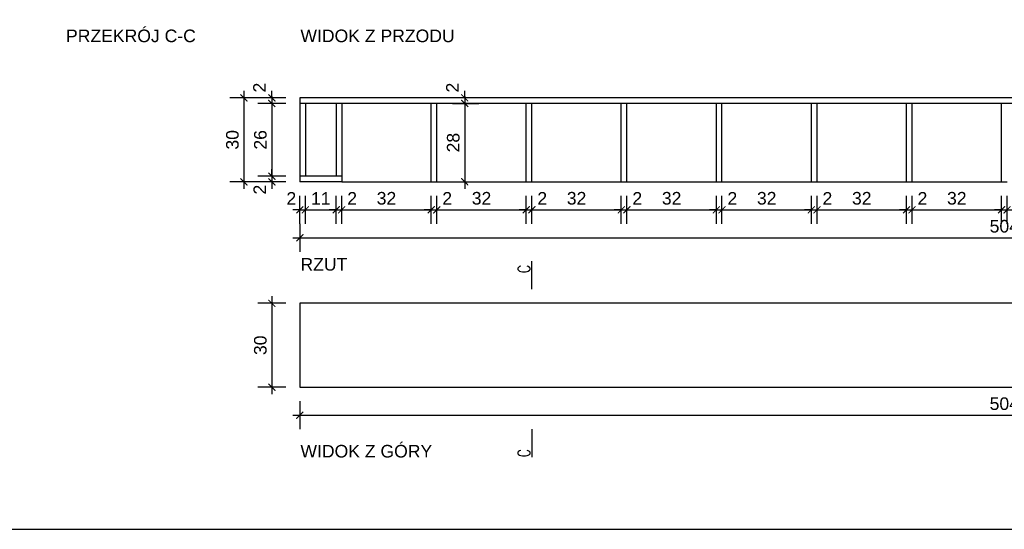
# Model space of a CAD drawing. Header units: millimetres. Extents: x 167273 to 188273, y -125105 to -88145.
# Tile 32 of 210: x 174486 to 174838, y -124317 to -124135. Entities that reach past the tile are written whole.
import ezdxf

# ---------------------------------------------------------------- set-up
doc = ezdxf.new("R2010")
doc.units = ezdxf.units.MM
doc.header["$PDMODE"] = 35
doc.header["$PDSIZE"] = 5
for name, color, linetype in [('a-op_text', 9, 'Continuous'), ('a-wymiary', 9, 'Continuous'), ('a30napisy020', 30, 'Continuous'), ('b-cienka', 9, 'Continuous'), ('b-sciany', 2, 'Continuous'), ('b-widokowa', 7, 'Continuous'), ('WYMIAR_PODST', 161, 'Continuous')]:
    doc.layers.add(name, color=color, linetype=linetype)
doc.styles.add('PPAB_100', font='romans.shx', dxfattribs={"width": 0.7, "height": 12})
doc.styles.add('PPAB_25', font='ARIAL.TTF', dxfattribs={"height": 4.5})
doc.dimstyles.new('PPAB_25', dxfattribs={"dimscale": 0, "dimtxt": 4.5, "dimasz": 2.5, "dimexe": 5, "dimexo": 5, "dimgap": 1.8, "dimtad": 1, "dimdec": 0, "dimrnd": 0.5, "dimzin": 0, "dimdsep": 46, "dimtxsty": 'PPAB_25', "dimblk": 'ARCHTICK', "dimcen": 0.09, "dimdle": 2.5, "dimclrd": 9, "dimclre": 9, "dimclrt": 161, "dimadec": 0, "dimazin": 0, "dimtfac": 1, "dimtdec": 0, "dimtofl": 0, "dimtmove": 2, "dimatfit": 3, "dimldrblk": 'ARCHTICK', "dimfxl": 0, "dimtolj": 1, "dimtzin": 0, "dimarcsym": 0})

# ---------------------------------------------------------------- blocks, each defined once
blk = doc.blocks.new('_ArchTick')
at = {"layer": 'WYMIAR_PODST', "color": 0, "const_width": 0.15}
blk.add_lwpolyline([(-0.5, -0.5), (0.5, 0.5)], dxfattribs=at)
blk = doc.blocks.new('*D1244')
at = {"layer": 'a-wymiary', "color": 9, "lineweight": -2}
for p, q in [((174600.76, -124208.21), (174600.76, -124198.21)), ((174632.76, -124208.21), (174632.76, -124198.21)), ((174598.26, -124203.21), (174635.26, -124203.21))]:
    blk.add_line(p, q, dxfattribs=at)
at = {"layer": 'Defpoints', "color": 0}
for p in [(174632.76, -124203.21), (174600.76, -124213.21), (174632.76, -124213.21)]:
    blk.add_point(p, dxfattribs=at)
at = {"layer": 'a-wymiary', "color": 9, "lineweight": -2, "xscale": 2.5, "yscale": 2.5, "zscale": 2.5, "rotation": 180}
blk.add_blockref('_ArchTick', (174600.76, -124203.21), dxfattribs=at)
at = {"layer": 'a-wymiary', "color": 9, "lineweight": -2, "xscale": 2.5, "yscale": 2.5, "zscale": 2.5}
blk.add_blockref('_ArchTick', (174632.76, -124203.21), dxfattribs=at)
at = {"layer": 'a-wymiary', "color": 161, "insert": (174616.76, -124199.11), "char_height": 4.5, "attachment_point": 5, "style": 'PPAB_25'}
blk.add_mtext('\\A1;32', dxfattribs=at)
blk = doc.blocks.new('*D1245')
at = {"layer": 'a-wymiary', "color": 9, "lineweight": -2}
for p, q in [((174632.76, -124208.21), (174632.76, -124198.21)), ((174634.76, -124208.21), (174634.76, -124198.21)), ((174632.76, -124203.21), (174630.26, -124203.21)), ((174634.76, -124203.21), (174637.26, -124203.21))]:
    blk.add_line(p, q, dxfattribs=at)
at = {"layer": 'Defpoints', "color": 0}
for p in [(174634.76, -124203.21), (174632.76, -124213.21), (174634.76, -124213.21)]:
    blk.add_point(p, dxfattribs=at)
at = {"layer": 'a-wymiary', "color": 9, "lineweight": -2, "xscale": 2.5, "yscale": 2.5, "zscale": 2.5}
blk.add_blockref('_ArchTick', (174632.76, -124203.21), dxfattribs=at)
at = {"layer": 'a-wymiary', "color": 9, "lineweight": -2, "xscale": 2.5, "yscale": 2.5, "zscale": 2.5, "rotation": 180}
blk.add_blockref('_ArchTick', (174634.76, -124203.21), dxfattribs=at)
at = {"layer": 'a-wymiary', "color": 161, "insert": (174638.48, -124199.13), "char_height": 4.5, "attachment_point": 5, "style": 'PPAB_25'}
blk.add_mtext('\\A1;2', dxfattribs=at)
blk = doc.blocks.new('*D1246')
at = {"layer": 'a-wymiary', "color": 9, "lineweight": -2}
for p, q in [((174634.76, -124208.21), (174634.76, -124198.21)), ((174666.76, -124208.21), (174666.76, -124198.21)), ((174632.26, -124203.21), (174669.26, -124203.21))]:
    blk.add_line(p, q, dxfattribs=at)
at = {"layer": 'Defpoints', "color": 0}
for p in [(174666.76, -124203.21), (174634.76, -124213.21), (174666.76, -124213.21)]:
    blk.add_point(p, dxfattribs=at)
at = {"layer": 'a-wymiary', "color": 9, "lineweight": -2, "xscale": 2.5, "yscale": 2.5, "zscale": 2.5, "rotation": 180}
blk.add_blockref('_ArchTick', (174634.76, -124203.21), dxfattribs=at)
at = {"layer": 'a-wymiary', "color": 9, "lineweight": -2, "xscale": 2.5, "yscale": 2.5, "zscale": 2.5}
blk.add_blockref('_ArchTick', (174666.76, -124203.21), dxfattribs=at)
at = {"layer": 'a-wymiary', "color": 161, "insert": (174650.76, -124199.11), "char_height": 4.5, "attachment_point": 5, "style": 'PPAB_25'}
blk.add_mtext('\\A1;32', dxfattribs=at)
blk = doc.blocks.new('*D1247')
at = {"layer": 'a-wymiary', "color": 9, "lineweight": -2}
for p, q in [((174668.76, -124208.21), (174668.76, -124198.21)), ((174700.76, -124208.21), (174700.76, -124198.21)), ((174666.26, -124203.21), (174703.26, -124203.21))]:
    blk.add_line(p, q, dxfattribs=at)
at = {"layer": 'Defpoints', "color": 0}
for p in [(174700.76, -124203.21), (174668.76, -124213.21), (174700.76, -124213.21)]:
    blk.add_point(p, dxfattribs=at)
at = {"layer": 'a-wymiary', "color": 9, "lineweight": -2, "xscale": 2.5, "yscale": 2.5, "zscale": 2.5, "rotation": 180}
blk.add_blockref('_ArchTick', (174668.76, -124203.21), dxfattribs=at)
at = {"layer": 'a-wymiary', "color": 9, "lineweight": -2, "xscale": 2.5, "yscale": 2.5, "zscale": 2.5}
blk.add_blockref('_ArchTick', (174700.76, -124203.21), dxfattribs=at)
at = {"layer": 'a-wymiary', "color": 161, "insert": (174684.76, -124199.11), "char_height": 4.5, "attachment_point": 5, "style": 'PPAB_25'}
blk.add_mtext('\\A1;32', dxfattribs=at)
blk = doc.blocks.new('*D1248')
at = {"layer": 'a-wymiary', "color": 9, "lineweight": -2}
for p, q in [((174702.76, -124208.21), (174702.76, -124198.21)), ((174734.76, -124208.21), (174734.76, -124198.21)), ((174700.26, -124203.21), (174737.26, -124203.21))]:
    blk.add_line(p, q, dxfattribs=at)
at = {"layer": 'Defpoints', "color": 0}
for p in [(174734.76, -124203.21), (174702.76, -124213.21), (174734.76, -124213.21)]:
    blk.add_point(p, dxfattribs=at)
at = {"layer": 'a-wymiary', "color": 9, "lineweight": -2, "xscale": 2.5, "yscale": 2.5, "zscale": 2.5, "rotation": 180}
blk.add_blockref('_ArchTick', (174702.76, -124203.21), dxfattribs=at)
at = {"layer": 'a-wymiary', "color": 9, "lineweight": -2, "xscale": 2.5, "yscale": 2.5, "zscale": 2.5}
blk.add_blockref('_ArchTick', (174734.76, -124203.21), dxfattribs=at)
at = {"layer": 'a-wymiary', "color": 161, "insert": (174718.76, -124199.11), "char_height": 4.5, "attachment_point": 5, "style": 'PPAB_25'}
blk.add_mtext('\\A1;32', dxfattribs=at)
blk = doc.blocks.new('*D1249')
at = {"layer": 'a-wymiary', "color": 9, "lineweight": -2}
for p, q in [((174736.76, -124208.21), (174736.76, -124198.21)), ((174768.76, -124208.21), (174768.76, -124198.21)), ((174734.26, -124203.21), (174771.26, -124203.21))]:
    blk.add_line(p, q, dxfattribs=at)
at = {"layer": 'Defpoints', "color": 0}
for p in [(174768.76, -124203.21), (174736.76, -124213.21), (174768.76, -124213.21)]:
    blk.add_point(p, dxfattribs=at)
at = {"layer": 'a-wymiary', "color": 9, "lineweight": -2, "xscale": 2.5, "yscale": 2.5, "zscale": 2.5, "rotation": 180}
blk.add_blockref('_ArchTick', (174736.76, -124203.21), dxfattribs=at)
at = {"layer": 'a-wymiary', "color": 9, "lineweight": -2, "xscale": 2.5, "yscale": 2.5, "zscale": 2.5}
blk.add_blockref('_ArchTick', (174768.76, -124203.21), dxfattribs=at)
at = {"layer": 'a-wymiary', "color": 161, "insert": (174752.76, -124199.11), "char_height": 4.5, "attachment_point": 5, "style": 'PPAB_25'}
blk.add_mtext('\\A1;32', dxfattribs=at)
blk = doc.blocks.new('*D1250')
at = {"layer": 'a-wymiary', "color": 9, "lineweight": -2}
for p, q in [((174770.76, -124208.21), (174770.76, -124198.21)), ((174802.76, -124208.21), (174802.76, -124198.21)), ((174768.26, -124203.21), (174805.26, -124203.21))]:
    blk.add_line(p, q, dxfattribs=at)
at = {"layer": 'Defpoints', "color": 0}
for p in [(174802.76, -124203.21), (174770.76, -124213.21), (174802.76, -124213.21)]:
    blk.add_point(p, dxfattribs=at)
at = {"layer": 'a-wymiary', "color": 9, "lineweight": -2, "xscale": 2.5, "yscale": 2.5, "zscale": 2.5, "rotation": 180}
blk.add_blockref('_ArchTick', (174770.76, -124203.21), dxfattribs=at)
at = {"layer": 'a-wymiary', "color": 9, "lineweight": -2, "xscale": 2.5, "yscale": 2.5, "zscale": 2.5}
blk.add_blockref('_ArchTick', (174802.76, -124203.21), dxfattribs=at)
at = {"layer": 'a-wymiary', "color": 161, "insert": (174786.76, -124199.11), "char_height": 4.5, "attachment_point": 5, "style": 'PPAB_25'}
blk.add_mtext('\\A1;32', dxfattribs=at)
blk = doc.blocks.new('*D1251')
at = {"layer": 'a-wymiary', "color": 9, "lineweight": -2}
for p, q in [((174804.76, -124208.21), (174804.76, -124198.21)), ((174836.76, -124208.21), (174836.76, -124198.21)), ((174802.26, -124203.21), (174839.26, -124203.21))]:
    blk.add_line(p, q, dxfattribs=at)
at = {"layer": 'Defpoints', "color": 0}
for p in [(174836.76, -124203.21), (174804.76, -124213.21), (174836.76, -124213.21)]:
    blk.add_point(p, dxfattribs=at)
at = {"layer": 'a-wymiary', "color": 9, "lineweight": -2, "xscale": 2.5, "yscale": 2.5, "zscale": 2.5, "rotation": 180}
blk.add_blockref('_ArchTick', (174804.76, -124203.21), dxfattribs=at)
at = {"layer": 'a-wymiary', "color": 9, "lineweight": -2, "xscale": 2.5, "yscale": 2.5, "zscale": 2.5}
blk.add_blockref('_ArchTick', (174836.76, -124203.21), dxfattribs=at)
at = {"layer": 'a-wymiary', "color": 161, "insert": (174820.76, -124199.11), "char_height": 4.5, "attachment_point": 5, "style": 'PPAB_25'}
blk.add_mtext('\\A1;32', dxfattribs=at)
blk = doc.blocks.new('*D1252')
at = {"layer": 'a-wymiary', "color": 9, "lineweight": -2}
for p, q in [((174838.76, -124208.21), (174838.76, -124198.21)), ((174870.76, -124208.21), (174870.76, -124198.21)), ((174836.26, -124203.21), (174873.26, -124203.21))]:
    blk.add_line(p, q, dxfattribs=at)
at = {"layer": 'Defpoints', "color": 0}
for p in [(174870.76, -124203.21), (174838.76, -124213.21), (174870.76, -124213.21)]:
    blk.add_point(p, dxfattribs=at)
at = {"layer": 'a-wymiary', "color": 9, "lineweight": -2, "xscale": 2.5, "yscale": 2.5, "zscale": 2.5, "rotation": 180}
blk.add_blockref('_ArchTick', (174838.76, -124203.21), dxfattribs=at)
at = {"layer": 'a-wymiary', "color": 9, "lineweight": -2, "xscale": 2.5, "yscale": 2.5, "zscale": 2.5}
blk.add_blockref('_ArchTick', (174870.76, -124203.21), dxfattribs=at)
at = {"layer": 'a-wymiary', "color": 161, "insert": (174854.76, -124199.11), "char_height": 4.5, "attachment_point": 5, "style": 'PPAB_25'}
blk.add_mtext('\\A1;32', dxfattribs=at)
blk = doc.blocks.new('*D1253')
at = {"layer": 'a-wymiary', "color": 9, "lineweight": -2}
for p, q in [((174666.76, -124208.21), (174666.76, -124198.21)), ((174668.76, -124208.21), (174668.76, -124198.21)), ((174666.76, -124203.21), (174664.26, -124203.21)), ((174668.76, -124203.21), (174671.26, -124203.21))]:
    blk.add_line(p, q, dxfattribs=at)
at = {"layer": 'Defpoints', "color": 0}
for p in [(174668.76, -124203.21), (174666.76, -124213.21), (174668.76, -124213.21)]:
    blk.add_point(p, dxfattribs=at)
at = {"layer": 'a-wymiary', "color": 9, "lineweight": -2, "xscale": 2.5, "yscale": 2.5, "zscale": 2.5}
blk.add_blockref('_ArchTick', (174666.76, -124203.21), dxfattribs=at)
at = {"layer": 'a-wymiary', "color": 9, "lineweight": -2, "xscale": 2.5, "yscale": 2.5, "zscale": 2.5, "rotation": 180}
blk.add_blockref('_ArchTick', (174668.76, -124203.21), dxfattribs=at)
at = {"layer": 'a-wymiary', "color": 161, "insert": (174672.48, -124199.13), "char_height": 4.5, "attachment_point": 5, "style": 'PPAB_25'}
blk.add_mtext('\\A1;2', dxfattribs=at)
blk = doc.blocks.new('*D1254')
at = {"layer": 'a-wymiary', "color": 9, "lineweight": -2}
for p, q in [((174700.76, -124208.21), (174700.76, -124198.21)), ((174702.76, -124208.21), (174702.76, -124198.21)), ((174700.76, -124203.21), (174698.26, -124203.21)), ((174702.76, -124203.21), (174705.26, -124203.21))]:
    blk.add_line(p, q, dxfattribs=at)
at = {"layer": 'Defpoints', "color": 0}
for p in [(174702.76, -124203.21), (174700.76, -124213.21), (174702.76, -124213.21)]:
    blk.add_point(p, dxfattribs=at)
at = {"layer": 'a-wymiary', "color": 9, "lineweight": -2, "xscale": 2.5, "yscale": 2.5, "zscale": 2.5}
blk.add_blockref('_ArchTick', (174700.76, -124203.21), dxfattribs=at)
at = {"layer": 'a-wymiary', "color": 9, "lineweight": -2, "xscale": 2.5, "yscale": 2.5, "zscale": 2.5, "rotation": 180}
blk.add_blockref('_ArchTick', (174702.76, -124203.21), dxfattribs=at)
at = {"layer": 'a-wymiary', "color": 161, "insert": (174706.48, -124199.13), "char_height": 4.5, "attachment_point": 5, "style": 'PPAB_25'}
blk.add_mtext('\\A1;2', dxfattribs=at)
blk = doc.blocks.new('*D1255')
at = {"layer": 'a-wymiary', "color": 9, "lineweight": -2}
for p, q in [((174734.76, -124208.21), (174734.76, -124198.21)), ((174736.76, -124208.21), (174736.76, -124198.21)), ((174734.76, -124203.21), (174732.26, -124203.21)), ((174736.76, -124203.21), (174739.26, -124203.21))]:
    blk.add_line(p, q, dxfattribs=at)
at = {"layer": 'Defpoints', "color": 0}
for p in [(174736.76, -124203.21), (174734.76, -124213.21), (174736.76, -124213.21)]:
    blk.add_point(p, dxfattribs=at)
at = {"layer": 'a-wymiary', "color": 9, "lineweight": -2, "xscale": 2.5, "yscale": 2.5, "zscale": 2.5}
blk.add_blockref('_ArchTick', (174734.76, -124203.21), dxfattribs=at)
at = {"layer": 'a-wymiary', "color": 9, "lineweight": -2, "xscale": 2.5, "yscale": 2.5, "zscale": 2.5, "rotation": 180}
blk.add_blockref('_ArchTick', (174736.76, -124203.21), dxfattribs=at)
at = {"layer": 'a-wymiary', "color": 161, "insert": (174740.48, -124199.13), "char_height": 4.5, "attachment_point": 5, "style": 'PPAB_25'}
blk.add_mtext('\\A1;2', dxfattribs=at)
blk = doc.blocks.new('*D1256')
at = {"layer": 'a-wymiary', "color": 9, "lineweight": -2}
for p, q in [((174768.76, -124208.21), (174768.76, -124198.21)), ((174770.76, -124208.21), (174770.76, -124198.21)), ((174768.76, -124203.21), (174766.26, -124203.21)), ((174770.76, -124203.21), (174773.26, -124203.21))]:
    blk.add_line(p, q, dxfattribs=at)
at = {"layer": 'Defpoints', "color": 0}
for p in [(174770.76, -124203.21), (174768.76, -124213.21), (174770.76, -124213.21)]:
    blk.add_point(p, dxfattribs=at)
at = {"layer": 'a-wymiary', "color": 9, "lineweight": -2, "xscale": 2.5, "yscale": 2.5, "zscale": 2.5}
blk.add_blockref('_ArchTick', (174768.76, -124203.21), dxfattribs=at)
at = {"layer": 'a-wymiary', "color": 9, "lineweight": -2, "xscale": 2.5, "yscale": 2.5, "zscale": 2.5, "rotation": 180}
blk.add_blockref('_ArchTick', (174770.76, -124203.21), dxfattribs=at)
at = {"layer": 'a-wymiary', "color": 161, "insert": (174774.48, -124199.13), "char_height": 4.5, "attachment_point": 5, "style": 'PPAB_25'}
blk.add_mtext('\\A1;2', dxfattribs=at)
blk = doc.blocks.new('*D1257')
at = {"layer": 'a-wymiary', "color": 9, "lineweight": -2}
for p, q in [((174802.76, -124208.21), (174802.76, -124198.21)), ((174804.76, -124208.21), (174804.76, -124198.21)), ((174802.76, -124203.21), (174800.26, -124203.21)), ((174804.76, -124203.21), (174807.26, -124203.21))]:
    blk.add_line(p, q, dxfattribs=at)
at = {"layer": 'Defpoints', "color": 0}
for p in [(174804.76, -124203.21), (174802.76, -124213.21), (174804.76, -124213.21)]:
    blk.add_point(p, dxfattribs=at)
at = {"layer": 'a-wymiary', "color": 9, "lineweight": -2, "xscale": 2.5, "yscale": 2.5, "zscale": 2.5}
blk.add_blockref('_ArchTick', (174802.76, -124203.21), dxfattribs=at)
at = {"layer": 'a-wymiary', "color": 9, "lineweight": -2, "xscale": 2.5, "yscale": 2.5, "zscale": 2.5, "rotation": 180}
blk.add_blockref('_ArchTick', (174804.76, -124203.21), dxfattribs=at)
at = {"layer": 'a-wymiary', "color": 161, "insert": (174808.48, -124199.13), "char_height": 4.5, "attachment_point": 5, "style": 'PPAB_25'}
blk.add_mtext('\\A1;2', dxfattribs=at)
blk = doc.blocks.new('*D1258')
at = {"layer": 'a-wymiary', "color": 9, "lineweight": -2}
for p, q in [((174836.76, -124208.21), (174836.76, -124198.21)), ((174838.76, -124208.21), (174838.76, -124198.21)), ((174836.76, -124203.21), (174834.26, -124203.21)), ((174838.76, -124203.21), (174841.26, -124203.21))]:
    blk.add_line(p, q, dxfattribs=at)
at = {"layer": 'Defpoints', "color": 0}
for p in [(174838.76, -124203.21), (174836.76, -124213.21), (174838.76, -124213.21)]:
    blk.add_point(p, dxfattribs=at)
at = {"layer": 'a-wymiary', "color": 9, "lineweight": -2, "xscale": 2.5, "yscale": 2.5, "zscale": 2.5}
blk.add_blockref('_ArchTick', (174836.76, -124203.21), dxfattribs=at)
at = {"layer": 'a-wymiary', "color": 9, "lineweight": -2, "xscale": 2.5, "yscale": 2.5, "zscale": 2.5, "rotation": 180}
blk.add_blockref('_ArchTick', (174838.76, -124203.21), dxfattribs=at)
at = {"layer": 'a-wymiary', "color": 161, "insert": (174842.48, -124199.13), "char_height": 4.5, "attachment_point": 5, "style": 'PPAB_25'}
blk.add_mtext('\\A1;2', dxfattribs=at)
blk = doc.blocks.new('*D1274')
at = {"layer": 'a-wymiary', "color": 9, "lineweight": -2}
for p, q in [((174587.76, -124208.21), (174587.76, -124198.21)), ((174598.76, -124208.21), (174598.76, -124198.21)), ((174585.26, -124203.21), (174601.26, -124203.21))]:
    blk.add_line(p, q, dxfattribs=at)
at = {"layer": 'Defpoints', "color": 0}
for p in [(174598.76, -124203.21), (174587.76, -124213.21), (174598.76, -124213.21)]:
    blk.add_point(p, dxfattribs=at)
at = {"layer": 'a-wymiary', "color": 9, "lineweight": -2, "xscale": 2.5, "yscale": 2.5, "zscale": 2.5, "rotation": 180}
blk.add_blockref('_ArchTick', (174587.76, -124203.21), dxfattribs=at)
at = {"layer": 'a-wymiary', "color": 9, "lineweight": -2, "xscale": 2.5, "yscale": 2.5, "zscale": 2.5}
blk.add_blockref('_ArchTick', (174598.76, -124203.21), dxfattribs=at)
at = {"layer": 'a-wymiary', "color": 161, "insert": (174593.26, -124199.15), "char_height": 4.5, "attachment_point": 5, "style": 'PPAB_25'}
blk.add_mtext('\\A1;11', dxfattribs=at)
blk = doc.blocks.new('*D1275')
at = {"layer": 'a-wymiary', "color": 9, "lineweight": -2}
for p, q in [((174598.76, -124208.21), (174598.76, -124198.21)), ((174600.76, -124208.21), (174600.76, -124198.21)), ((174598.76, -124203.21), (174596.26, -124203.21)), ((174600.76, -124203.21), (174603.26, -124203.21))]:
    blk.add_line(p, q, dxfattribs=at)
at = {"layer": 'Defpoints', "color": 0}
for p in [(174600.76, -124203.21), (174598.76, -124213.21), (174600.76, -124213.21)]:
    blk.add_point(p, dxfattribs=at)
at = {"layer": 'a-wymiary', "color": 9, "lineweight": -2, "xscale": 2.5, "yscale": 2.5, "zscale": 2.5}
blk.add_blockref('_ArchTick', (174598.76, -124203.21), dxfattribs=at)
at = {"layer": 'a-wymiary', "color": 9, "lineweight": -2, "xscale": 2.5, "yscale": 2.5, "zscale": 2.5, "rotation": 180}
blk.add_blockref('_ArchTick', (174600.76, -124203.21), dxfattribs=at)
at = {"layer": 'a-wymiary', "color": 161, "insert": (174604.48, -124199.13), "char_height": 4.5, "attachment_point": 5, "style": 'PPAB_25'}
blk.add_mtext('\\A1;2', dxfattribs=at)
blk = doc.blocks.new('*D1276')
at = {"layer": 'a-wymiary', "color": 9, "lineweight": -2}
for p, q in [((174585.76, -124208.21), (174585.76, -124198.21)), ((174587.76, -124208.21), (174587.76, -124198.21)), ((174585.76, -124203.21), (174583.26, -124203.21)), ((174587.76, -124203.21), (174590.26, -124203.21))]:
    blk.add_line(p, q, dxfattribs=at)
at = {"layer": 'Defpoints', "color": 0}
for p in [(174587.76, -124203.21), (174585.76, -124213.21), (174587.76, -124213.21)]:
    blk.add_point(p, dxfattribs=at)
at = {"layer": 'a-wymiary', "color": 9, "lineweight": -2, "xscale": 2.5, "yscale": 2.5, "zscale": 2.5}
blk.add_blockref('_ArchTick', (174585.76, -124203.21), dxfattribs=at)
at = {"layer": 'a-wymiary', "color": 9, "lineweight": -2, "xscale": 2.5, "yscale": 2.5, "zscale": 2.5, "rotation": 180}
blk.add_blockref('_ArchTick', (174587.76, -124203.21), dxfattribs=at)
at = {"layer": 'a-wymiary', "color": 161, "insert": (174582.73, -124199.13), "char_height": 4.5, "attachment_point": 5, "style": 'PPAB_25'}
blk.add_mtext('\\A1;2', dxfattribs=at)
blk = doc.blocks.new('*D1277')
at = {"layer": 'a-wymiary', "color": 9, "lineweight": -2}
for p, q in [((174585.76, -124208.21), (174585.76, -124218.21)), ((175089.76, -124208.21), (175089.76, -124218.21)), ((174583.26, -124213.21), (175092.26, -124213.21))]:
    blk.add_line(p, q, dxfattribs=at)
at = {"layer": 'Defpoints', "color": 0}
for p in [(174585.76, -124203.21), (175089.76, -124203.21), (175089.76, -124213.21)]:
    blk.add_point(p, dxfattribs=at)
at = {"layer": 'a-wymiary', "color": 9, "lineweight": -2, "xscale": 2.5, "yscale": 2.5, "zscale": 2.5, "rotation": 180}
blk.add_blockref('_ArchTick', (174585.76, -124213.21), dxfattribs=at)
at = {"layer": 'a-wymiary', "color": 9, "lineweight": -2, "xscale": 2.5, "yscale": 2.5, "zscale": 2.5}
blk.add_blockref('_ArchTick', (175089.76, -124213.21), dxfattribs=at)
at = {"layer": 'a-wymiary', "color": 161, "insert": (174837.76, -124209.11), "char_height": 4.5, "attachment_point": 5, "style": 'PPAB_25'}
blk.add_mtext('\\A1;504', dxfattribs=at)
blk = doc.blocks.new('*D1278')
at = {"layer": 'a-wymiary', "color": 9, "lineweight": -2}
for p, q in [((174585.76, -124271.62), (174585.76, -124281.62)), ((175089.76, -124271.62), (175089.76, -124281.62)), ((174583.26, -124276.62), (175092.26, -124276.62))]:
    blk.add_line(p, q, dxfattribs=at)
at = {"layer": 'Defpoints', "color": 0}
for p in [(174585.76, -124266.62), (175089.76, -124266.62), (175089.76, -124276.62)]:
    blk.add_point(p, dxfattribs=at)
at = {"layer": 'a-wymiary', "color": 9, "lineweight": -2, "xscale": 2.5, "yscale": 2.5, "zscale": 2.5, "rotation": 180}
blk.add_blockref('_ArchTick', (174585.76, -124276.62), dxfattribs=at)
at = {"layer": 'a-wymiary', "color": 9, "lineweight": -2, "xscale": 2.5, "yscale": 2.5, "zscale": 2.5}
blk.add_blockref('_ArchTick', (175089.76, -124276.62), dxfattribs=at)
at = {"layer": 'a-wymiary', "color": 161, "insert": (174837.76, -124272.52), "char_height": 4.5, "attachment_point": 5, "style": 'PPAB_25'}
blk.add_mtext('\\A1;504', dxfattribs=at)
blk = doc.blocks.new('*D1279')
at = {"layer": 'a-wymiary', "color": 9, "lineweight": -2}
for p, q in [((174575.76, -124163.21), (174575.76, -124160.71)), ((174580.76, -124163.21), (174570.76, -124163.21)), ((174580.76, -124165.21), (174570.76, -124165.21)), ((174575.76, -124165.21), (174575.76, -124167.71))]:
    blk.add_line(p, q, dxfattribs=at)
at = {"layer": 'Defpoints', "color": 0}
for p in [(174575.76, -124165.21), (174585.76, -124163.21), (174585.76, -124165.21)]:
    blk.add_point(p, dxfattribs=at)
at = {"layer": 'a-wymiary', "color": 9, "lineweight": -2, "xscale": 2.5, "yscale": 2.5, "zscale": 2.5}
for p, rotation in [((174575.76, -124163.21), 270), ((174575.76, -124165.21), 90)]:
    blk.add_blockref('_ArchTick', p, dxfattribs=dict(at, rotation=rotation))
at = {"layer": 'a-wymiary', "color": 161, "insert": (174571.33, -124159.54), "char_height": 4.5, "attachment_point": 5, "rotation": 90, "style": 'PPAB_25'}
blk.add_mtext('\\A1;2', dxfattribs=at)
blk = doc.blocks.new('*D1280')
at = {"layer": 'a-wymiary', "color": 9, "lineweight": -2}
for p, q in [((174580.76, -124165.21), (174570.76, -124165.21)), ((174575.76, -124162.71), (174575.76, -124193.71)), ((174580.76, -124191.21), (174570.76, -124191.21))]:
    blk.add_line(p, q, dxfattribs=at)
at = {"layer": 'Defpoints', "color": 0}
for p in [(174585.76, -124165.21), (174575.76, -124191.21), (174585.76, -124191.21)]:
    blk.add_point(p, dxfattribs=at)
at = {"layer": 'a-wymiary', "color": 9, "lineweight": -2, "xscale": 2.5, "yscale": 2.5, "zscale": 2.5}
for p, rotation in [((174575.76, -124165.21), 90), ((174575.76, -124191.21), 270)]:
    blk.add_blockref('_ArchTick', p, dxfattribs=dict(at, rotation=rotation))
at = {"layer": 'a-wymiary', "color": 161, "insert": (174571.66, -124178.21), "char_height": 4.5, "attachment_point": 5, "rotation": 90, "style": 'PPAB_25'}
blk.add_mtext('\\A1;26', dxfattribs=at)
blk = doc.blocks.new('*D1281')
at = {"layer": 'a-wymiary', "color": 9, "lineweight": -2}
for p, q in [((174575.76, -124191.21), (174575.76, -124188.71)), ((174580.76, -124191.21), (174570.76, -124191.21)), ((174580.76, -124193.21), (174570.76, -124193.21)), ((174575.76, -124193.21), (174575.76, -124195.71))]:
    blk.add_line(p, q, dxfattribs=at)
at = {"layer": 'Defpoints', "color": 0}
for p in [(174575.76, -124193.21), (174585.76, -124191.21), (174585.76, -124193.21)]:
    blk.add_point(p, dxfattribs=at)
at = {"layer": 'a-wymiary', "color": 9, "lineweight": -2, "xscale": 2.5, "yscale": 2.5, "zscale": 2.5}
for p, rotation in [((174575.76, -124191.21), 270), ((174575.76, -124193.21), 90)]:
    blk.add_blockref('_ArchTick', p, dxfattribs=dict(at, rotation=rotation))
at = {"layer": 'a-wymiary', "color": 161, "insert": (174571.44, -124196), "char_height": 4.5, "attachment_point": 5, "rotation": 90, "style": 'PPAB_25'}
blk.add_mtext('\\A1;2', dxfattribs=at)
blk = doc.blocks.new('*D1282')
at = {"layer": 'a-wymiary', "color": 9, "lineweight": -2}
for p, q in [((174565.76, -124160.71), (174565.76, -124195.71)), ((174570.76, -124163.21), (174560.76, -124163.21)), ((174570.76, -124193.21), (174560.76, -124193.21))]:
    blk.add_line(p, q, dxfattribs=at)
at = {"layer": 'Defpoints', "color": 0}
for p in [(174575.76, -124163.21), (174565.76, -124193.21), (174575.76, -124193.21)]:
    blk.add_point(p, dxfattribs=at)
at = {"layer": 'a-wymiary', "color": 9, "lineweight": -2, "xscale": 2.5, "yscale": 2.5, "zscale": 2.5}
for p, rotation in [((174565.76, -124163.21), 90), ((174565.76, -124193.21), 270)]:
    blk.add_blockref('_ArchTick', p, dxfattribs=dict(at, rotation=rotation))
at = {"layer": 'a-wymiary', "color": 161, "insert": (174561.66, -124178.21), "char_height": 4.5, "attachment_point": 5, "rotation": 90, "style": 'PPAB_25'}
blk.add_mtext('\\A1;30', dxfattribs=at)
blk = doc.blocks.new('*D1283')
at = {"layer": 'a-wymiary', "color": 9, "lineweight": -2}
for p, q in [((174640.39, -124165.21), (174649.76, -124165.21)), ((174644.76, -124162.71), (174644.76, -124195.71)), ((174640.39, -124193.21), (174649.76, -124193.21))]:
    blk.add_line(p, q, dxfattribs=at)
at = {"layer": 'Defpoints', "color": 0}
for p in [(174635.39, -124165.21), (174635.39, -124193.21), (174644.76, -124193.21)]:
    blk.add_point(p, dxfattribs=at)
at = {"layer": 'a-wymiary', "color": 9, "lineweight": -2, "xscale": 2.5, "yscale": 2.5, "zscale": 2.5}
for p, rotation in [((174644.76, -124165.21), 90), ((174644.76, -124193.21), 270)]:
    blk.add_blockref('_ArchTick', p, dxfattribs=dict(at, rotation=rotation))
at = {"layer": 'a-wymiary', "color": 161, "insert": (174640.66, -124179.21), "char_height": 4.5, "attachment_point": 5, "rotation": 90, "style": 'PPAB_25'}
blk.add_mtext('\\A1;28', dxfattribs=at)
blk = doc.blocks.new('*D1284')
at = {"layer": 'a-wymiary', "color": 9, "lineweight": -2}
for p, q in [((174644.76, -124163.21), (174644.76, -124160.71)), ((174649.76, -124163.21), (174639.76, -124163.21)), ((174649.76, -124165.21), (174639.76, -124165.21)), ((174644.76, -124165.21), (174644.76, -124167.71))]:
    blk.add_line(p, q, dxfattribs=at)
at = {"layer": 'Defpoints', "color": 0}
for p in [(174644.76, -124165.21), (174654.76, -124163.21), (174654.76, -124165.21)]:
    blk.add_point(p, dxfattribs=at)
at = {"layer": 'a-wymiary', "color": 9, "lineweight": -2, "xscale": 2.5, "yscale": 2.5, "zscale": 2.5}
for p, rotation in [((174644.76, -124163.21), 270), ((174644.76, -124165.21), 90)]:
    blk.add_blockref('_ArchTick', p, dxfattribs=dict(at, rotation=rotation))
at = {"layer": 'a-wymiary', "color": 161, "insert": (174640.33, -124159.54), "char_height": 4.5, "attachment_point": 5, "rotation": 90, "style": 'PPAB_25'}
blk.add_mtext('\\A1;2', dxfattribs=at)
blk = doc.blocks.new('*D1285')
at = {"layer": 'a-wymiary', "color": 9, "lineweight": -2}
for p, q in [((174575.76, -124234.12), (174575.76, -124269.12)), ((174580.76, -124236.62), (174570.76, -124236.62)), ((174580.76, -124266.62), (174570.76, -124266.62))]:
    blk.add_line(p, q, dxfattribs=at)
at = {"layer": 'Defpoints', "color": 0}
for p in [(174585.76, -124236.62), (174575.76, -124266.62), (174585.76, -124266.62)]:
    blk.add_point(p, dxfattribs=at)
at = {"layer": 'a-wymiary', "color": 9, "lineweight": -2, "xscale": 2.5, "yscale": 2.5, "zscale": 2.5}
for p, rotation in [((174575.76, -124236.62), 90), ((174575.76, -124266.62), 270)]:
    blk.add_blockref('_ArchTick', p, dxfattribs=dict(at, rotation=rotation))
at = {"layer": 'a-wymiary', "color": 161, "insert": (174571.66, -124251.62), "char_height": 4.5, "attachment_point": 5, "rotation": 90, "style": 'PPAB_25'}
blk.add_mtext('\\A1;30', dxfattribs=at)

msp = doc.modelspace()

# ---------------------------------------------------------------- linework, layer by layer
at = {"layer": 'b-cienka'}
msp.add_lwpolyline([(174482.42, -124317.38), (175160.39, -124317.38), (175160.39, -123797.42), (174482.42, -123797.42)], close=True, dxfattribs=at)
at = {"layer": 'b-sciany', "ltscale": 100}
for p, q in [((175089.76, -124163.21), (174585.76, -124163.21)), ((174585.76, -124163.21), (174585.76, -124193.21)), ((175089.76, -124165.21), (174585.76, -124165.21)), ((174587.76, -124165.21), (174587.76, -124191.21)), ((174598.76, -124165.21), (174598.76, -124191.21)), ((174600.76, -124165.21), (174600.76, -124193.21)), ((174600.76, -124165.21), (174600.76, -124193.21)), ((174632.76, -124193.21), (174632.76, -124165.21)), ((174634.76, -124193.21), (174634.76, -124165.21)), ((174666.76, -124193.21), (174666.76, -124165.21)), ((174668.76, -124193.21), (174668.76, -124165.21)), ((174700.76, -124193.21), (174700.76, -124165.21)), ((174702.76, -124193.21), (174702.76, -124165.21)), ((174734.76, -124193.21), (174734.76, -124165.21)), ((174736.76, -124193.21), (174736.76, -124165.21)), ((174768.76, -124193.21), (174768.76, -124165.21)), ((174770.76, -124193.21), (174770.76, -124165.21)), ((174802.76, -124193.21), (174802.76, -124165.21)), ((174804.76, -124193.21), (174804.76, -124165.21)), ((174836.76, -124193.21), (174836.76, -124165.21)), ((174600.76, -124191.21), (174585.76, -124191.21)), ((174600.76, -124193.21), (174585.76, -124193.21)), ((174632.76, -124193.21), (174634.76, -124193.21)), ((174666.76, -124193.21), (174668.76, -124193.21)), ((174700.76, -124193.21), (174702.76, -124193.21)), ((174734.76, -124193.21), (174736.76, -124193.21)), ((174768.76, -124193.21), (174770.76, -124193.21)), ((174802.76, -124193.21), (174804.76, -124193.21)), ((174836.76, -124193.21), (174838.76, -124193.21)), ((174668.76, -124231.62), (174668.76, -124221.62)), ((174668.76, -124281.62), (174668.76, -124291.62))]:
    msp.add_line(p, q, dxfattribs=at)
at = {"layer": 'b-widokowa', "ltscale": 100}
for p, q in [((174600.76, -124193.21), (174632.76, -124193.21)), ((174634.76, -124193.21), (174666.76, -124193.21)), ((174668.76, -124193.21), (174700.76, -124193.21)), ((174702.76, -124193.21), (174734.76, -124193.21)), ((174736.76, -124193.21), (174768.76, -124193.21)), ((174770.76, -124193.21), (174802.76, -124193.21)), ((174804.76, -124193.21), (174836.76, -124193.21)), ((175089.76, -124236.62), (174585.76, -124236.62)), ((174585.76, -124236.62), (174585.76, -124266.62)), ((174585.76, -124266.62), (175089.76, -124266.62))]:
    msp.add_line(p, q, dxfattribs=at)

# ---------------------------------------------------------------- texts
at = {"layer": 'a-op_text', "char_height": 4.5, "width": 1468.5945, "attachment_point": 1, "style": 'PPAB_25'}
for s, insert in [('PRZEKRÓJ C-C', (174502.13, -124138.8)), ('WIDOK Z PRZODU', (174585.98, -124138.8)), ('RZUT', (174585.98, -124220.45)), ('WIDOK Z GÓRY', (174585.98, -124287.22))]:
    msp.add_mtext(s, dxfattribs=dict(at, insert=insert))
at = {"layer": 'a30napisy020', "color": 7, "ltscale": 0.5, "char_height": 4.38, "width": 1468.5945, "attachment_point": 1, "rotation": 90, "style": 'PPAB_100'}
for insert in [(174663.73, -124225.75), (174663.73, -124291.54)]:
    msp.add_mtext('C', dxfattribs=dict(at, insert=insert))

# ---------------------------------------------------------------- dimensions: what is measured, and where the dimension line sits
at = {"layer": 'a-wymiary', "ltscale": 100}
for base, p1, p2, picture, middle in [((174575.76, -124165.21), (174585.76, -124163.21), (174585.76, -124165.21), '*D1279', (174571.33, -124159.54)), ((174644.76, -124165.21), (174654.76, -124163.21), (174654.76, -124165.21), '*D1284', (174640.33, -124159.54)), ((174575.76, -124193.21), (174585.76, -124191.21), (174585.76, -124193.21), '*D1281', (174571.44, -124196))]:
    dim = msp.add_linear_dim(base=base, p1=p1, p2=p2, angle=90, dimstyle='PPAB_25', override={"dimscale": 1}, dxfattribs=at)
    dim.commit()
    dim.dimension.update_dxf_attribs({"geometry": picture, "text_midpoint": middle, "dimtype": 160})
for base, p1, p2, picture, middle in [((174565.76, -124193.21), (174575.76, -124163.21), (174575.76, -124193.21), '*D1282', (174561.66, -124178.21)), ((174575.76, -124191.21), (174585.76, -124165.21), (174585.76, -124191.21), '*D1280', (174571.66, -124178.21)), ((174644.76, -124193.21), (174635.39, -124165.21), (174635.39, -124193.21), '*D1283', (174640.66, -124179.21)), ((174575.76, -124266.62), (174585.76, -124236.62), (174585.76, -124266.62), '*D1285', (174571.66, -124251.62))]:
    dim = msp.add_linear_dim(base=base, p1=p1, p2=p2, angle=90, dimstyle='PPAB_25', override={"dimscale": 1}, dxfattribs=at)
    dim.commit()
    dim.dimension.update_dxf_attribs({"geometry": picture, "text_midpoint": middle})
for base, p1, p2, picture, middle in [((174587.76, -124203.21), (174585.76, -124213.21), (174587.76, -124213.21), '*D1276', (174582.73, -124199.13)), ((174600.76, -124203.21), (174598.76, -124213.21), (174600.76, -124213.21), '*D1275', (174604.48, -124199.13)), ((174634.76, -124203.21), (174632.76, -124213.21), (174634.76, -124213.21), '*D1245', (174638.48, -124199.13)), ((174668.76, -124203.21), (174666.76, -124213.21), (174668.76, -124213.21), '*D1253', (174672.48, -124199.13)), ((174702.76, -124203.21), (174700.76, -124213.21), (174702.76, -124213.21), '*D1254', (174706.48, -124199.13)), ((174736.76, -124203.21), (174734.76, -124213.21), (174736.76, -124213.21), '*D1255', (174740.48, -124199.13)), ((174770.76, -124203.21), (174768.76, -124213.21), (174770.76, -124213.21), '*D1256', (174774.48, -124199.13)), ((174804.76, -124203.21), (174802.76, -124213.21), (174804.76, -124213.21), '*D1257', (174808.48, -124199.13)), ((174838.76, -124203.21), (174836.76, -124213.21), (174838.76, -124213.21), '*D1258', (174842.48, -124199.13))]:
    dim = msp.add_linear_dim(base=base, p1=p1, p2=p2, dimstyle='PPAB_25', override={"dimscale": 1}, dxfattribs=at)
    dim.commit()
    dim.dimension.update_dxf_attribs({"geometry": picture, "text_midpoint": middle, "dimtype": 160})
for base, p1, p2, picture, middle in [((174598.76, -124203.21), (174587.76, -124213.21), (174598.76, -124213.21), '*D1274', (174593.26, -124199.15)), ((174632.76, -124203.21), (174600.76, -124213.21), (174632.76, -124213.21), '*D1244', (174616.76, -124199.11)), ((174666.76, -124203.21), (174634.76, -124213.21), (174666.76, -124213.21), '*D1246', (174650.76, -124199.11)), ((174700.76, -124203.21), (174668.76, -124213.21), (174700.76, -124213.21), '*D1247', (174684.76, -124199.11)), ((174734.76, -124203.21), (174702.76, -124213.21), (174734.76, -124213.21), '*D1248', (174718.76, -124199.11)), ((174768.76, -124203.21), (174736.76, -124213.21), (174768.76, -124213.21), '*D1249', (174752.76, -124199.11)), ((174802.76, -124203.21), (174770.76, -124213.21), (174802.76, -124213.21), '*D1250', (174786.76, -124199.11)), ((174836.76, -124203.21), (174804.76, -124213.21), (174836.76, -124213.21), '*D1251', (174820.76, -124199.11)), ((174870.76, -124203.21), (174838.76, -124213.21), (174870.76, -124213.21), '*D1252', (174854.76, -124199.11)), ((175089.76, -124213.21), (174585.76, -124203.21), (175089.76, -124203.21), '*D1277', (174837.76, -124209.11)), ((175089.76, -124276.62), (174585.76, -124266.62), (175089.76, -124266.62), '*D1278', (174837.76, -124272.52))]:
    dim = msp.add_linear_dim(base=base, p1=p1, p2=p2, dimstyle='PPAB_25', override={"dimscale": 1}, dxfattribs=at)
    dim.commit()
    dim.dimension.update_dxf_attribs({"geometry": picture, "text_midpoint": middle})

doc.saveas('drawing.dxf')
